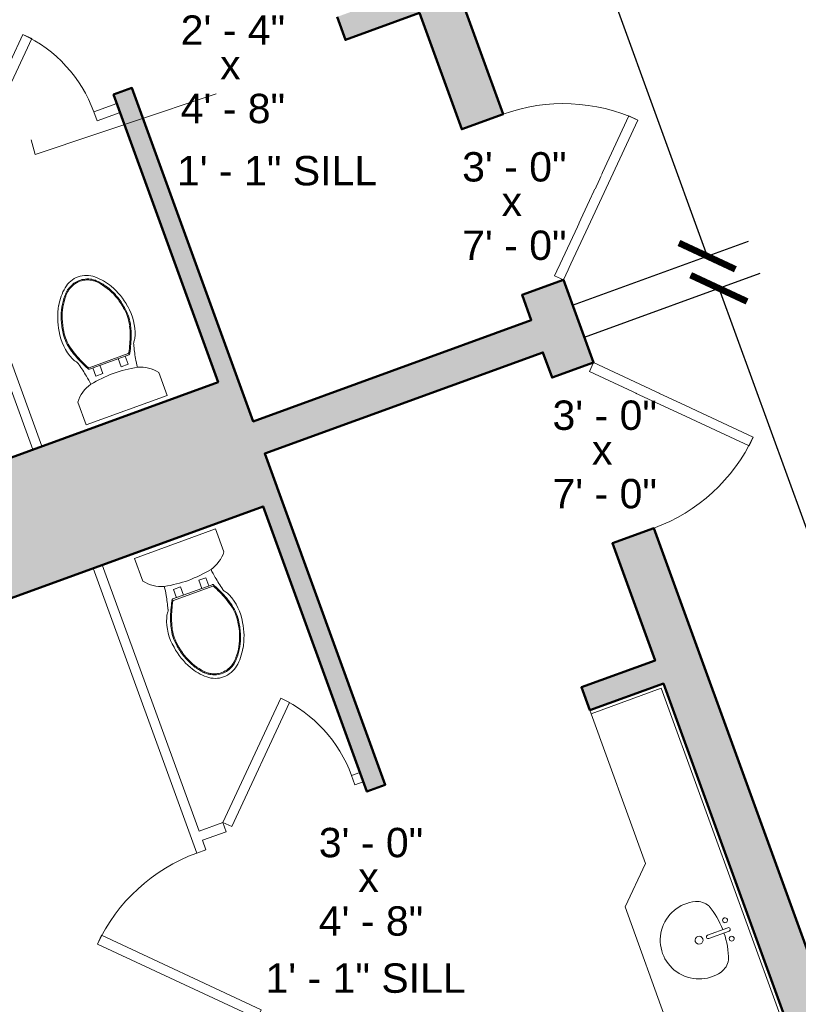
# Model space of a CAD drawing. Header units: inches. Extents: x -2078 to 109126, y -964 to 6385.
# Tile 63 of 137: x 8435 to 8594, y 4435 to 4636. Entities that reach past the tile are written whole.
import ezdxf

# ---------------------------------------------------------------- set-up
doc = ezdxf.new("R2010")
doc.units = ezdxf.units.IN
doc.header["$MEASUREMENT"] = 0
for name, color, linetype, lineweight in [('A-ANNO', 2, 'Continuous', 5), ('A-ANNO-DIMS', 1, 'Continuous', 9), ('A-CASE', 4, 'Continuous', 9), ('A-DETAIL-3', 40, 'Continuous', 15), ('A-DOOR', 1, 'Continuous', 18), ('A-FIXT', 150, 'Continuous', 9), ('A-WALL', 3, 'Continuous', 40)]:
    doc.layers.add(name, color=color, linetype=linetype, lineweight=lineweight)
doc.layers.add('A-HATCH', color=9, linetype='Continuous')
doc.styles.add('Arial_1', font='arial.ttf', dxfattribs={"height": 0.0625})
doc.styles.add('Arial_2', font='arial.ttf', dxfattribs={"height": 3})
doc.styles.add('Jay Cad', font='arial.ttf', dxfattribs={"height": 0.125})
doc.dimstyles.new('Jay Cad - DIMS', dxfattribs={"dimtxt": 0.125, "dimasz": 0.09375, "dimexe": 0.09375, "dimexo": 0.09375, "dimgap": 0.046875, "dimtad": 1, "dimdec": 1, "dimzin": 0, "dimdsep": 46, "dimlunit": 4, "dimtxsty": 'Jay Cad', "dimblk": 'ARCHTICK', "dimcen": 0.09, "dimclrd": 1, "dimclre": 1, "dimclrt": 256, "dimadec": 0, "dimazin": 0, "dimtfac": 1, "dimtdec": 1, "dimtofl": 0, "dimtmove": 1, "dimatfit": 3, "dimfxl": 1, "dimtolj": 1, "dimtzin": 0, "dimarcsym": 0})

# ---------------------------------------------------------------- blocks, each defined once
blk = doc.blocks.new('JC_DOOR_SINGLE PANEL - SINGLE DOOR-1493177-Munger Science Center _ Ahmanson Lecture Hall-1st Floor')
at = {"layer": 'A-DOOR', "lineweight": 20}
for p, q in [((-8.87, -28.54), (16.59, -3.09)), ((16.59, -3.09), (18, -4.5)), ((18, -4.5), (-7.46, -29.96)), ((-7.46, -29.96), (-8.87, -28.54))]:
    blk.add_line(p, q, dxfattribs=at)
at = {"layer": 'A-DOOR', "lineweight": 9}
blk.add_arc((18, -4.5), 36, 180, 225, dxfattribs=at)
blk = doc.blocks.new('JC_DOOR_SINGLE PANEL - SINGLE DOOR-1493249-Munger Science Center _ Ahmanson Lecture Hall-1st Floor')
at = {"layer": 'A-DOOR', "lineweight": 20}
for p, q in [((-7.46, 29.96), (-8.87, 28.54)), ((-8.87, 28.54), (16.59, 3.09)), ((18, 4.5), (-7.46, 29.96)), ((16.59, 3.09), (18, 4.5))]:
    blk.add_line(p, q, dxfattribs=at)
at = {"layer": 'A-DOOR', "lineweight": 9}
blk.add_arc((18, 4.5), 36, 135, 180, dxfattribs=at)
blk = doc.blocks.new('JC_DOOR_SINGLE PANEL - SINGLE DOOR-1495597-Munger Science Center _ Ahmanson Lecture Hall-1st Floor')
at = {"layer": 'A-DOOR', "lineweight": 20}
for p, q in [((-7.21, -19.38), (12.59, 0.41)), ((12.59, 0.41), (14, -1)), ((14, -1), (-5.8, -20.8)), ((-5.8, -20.8), (-7.21, -19.38))]:
    blk.add_line(p, q, dxfattribs=at)
at = {"layer": 'A-DOOR', "lineweight": 9}
blk.add_arc((14, -1), 28, 180, 225, dxfattribs=at)
blk = doc.blocks.new('BEST_Toilet-Floor_Mount-KOHLER-Cimarron-K-5310 - Not A Type-See Type Catalog-V4-Munger Science Center _ Ahmanson Lecture Hall-1st Floor')
at = {"layer": 'A-FIXT'}
for p, q in [((8.81, -1), (-8.81, -1)), ((-8.81, -1), (-8.81, -5.97)), ((8.81, -5.97), (8.81, -1)), ((-3.52, -9.7), (-1.99, -9.7)), ((-3.52, -9.7), (-3.52, -11.48)), ((-1.99, -11.48), (-1.99, -9.7)), ((1.99, -9.7), (3.52, -9.7)), ((1.99, -9.7), (1.99, -11.48)), ((3.52, -11.48), (3.52, -9.7)), ((4.25, -11.48), (-4.3, -11.48)), ((4.25, -11.78), (-4.3, -11.78))]:
    blk.add_line(p, q, dxfattribs=at)
for centre, radius, start, end in [((-3.19, -1.64), 7.1, 217.5906, 254.5518), ((3.19, -1.64), 7.1, 285.4482, 322.4094), ((-23.44, -6.86), 18.43, 349.205, 354.9347), ((0.79, 24.01), 33.02, 259.7563, 268.6223), ((-0.79, 24.01), 33.02, 271.3777, 280.2437), ((23.44, -6.86), 18.43, 185.0653, 190.795), ((-51.02, -1.6), 46.51, 345.6648, 349.205), ((-4.3, -11.77), 0.299, 90, 175.6962), ((4.25, -11.77), 0.299, 4.3025, 90), ((51.02, -1.6), 46.51, 190.795, 194.3352), ((-3.34, -16.09), 3.75, 141.6816, 157.4214), ((-7.65, -12.68), 1.75, 321.6816, 345.6648), ((7.65, -12.68), 1.75, 194.3352, 218.3184), ((3.34, -16.09), 3.75, 22.5786, 38.3184), ((3.26, -18.83), 10.9, 157.4214, 190.5786), ((-3.26, -18.83), 10.9, 349.4214, 22.5786), ((6.84, -18.72), 14.45, 188.417, 209.583), ((-6.84, -18.72), 14.45, 330.417, 351.583), ((3.58, -20.57), 10.69, 209.583, 230.417), ((-3.58, -20.57), 10.69, 309.583, 330.417), ((0.06, -24.83), 5.17, 230.417, 269.359), ((-0.06, -24.83), 5.17, 270.641, 309.583)]:
    blk.add_arc(centre, radius, start, end, dxfattribs=at)
for centre, major_axis, ratio, start_param, end_param in [((14.76, -22.69), (-6.72, 21.01), 0.99726, 0.748253, 0.914402), ((-4.29, -11.92), (-0.144, 0), 0.998055, 4.719691, 5.772222), ((4.25, -11.92), (0.144, 0), 0.99807, 0.508647, 1.561187), ((-14.8, -22.7), (5.52, 21.36), 0.996876, 5.312572, 5.478562), ((10.53, -21.15), (-5.73, 16.58), 0.997479, 0.891055, 0.994325), ((-10.58, -21.15), (5.42, 16.69), 0.997344, 5.270344, 5.373801), ((2.53, -19.12), (-5.56, 7.41), 0.998758, 0.685563, 1.075947), ((-2.58, -19.12), (5.48, 7.47), 0.998725, 5.196526, 5.58692), ((10.16, -17.99), (-7.42, 15.32), 0.996871, 1.268614, 1.423842), ((-10.22, -17.99), (7.53, 15.27), 0.997058, 4.86643, 5.021783), ((5.05, -19.56), (-6.32, 9.77), 0.999003, 1.302763, 1.707421), ((-5.1, -19.56), (6.48, 9.66), 0.999368, 4.593631, 4.996279), ((5.41, -19.26), (-8.84, 8.28), 0.998783, 1.463765, 1.511024), ((-5.46, -19.26), (8.86, 8.26), 0.998854, 4.77451, 4.823535)]:
    blk.add_ellipse(centre, major_axis=major_axis, ratio=ratio, start_param=start_param, end_param=end_param, dxfattribs=at)
for points in [[(-4.59, -11.75), (-4.9, -12.29), (-5.45, -13.39), (-5.92, -14.53), (-6.13, -15.11)], [(6.08, -15.1), (5.87, -14.53), (5.4, -13.39), (4.85, -12.29), (4.54, -11.75)], [(-6.13, -15.11), (-6.23, -15.4), (-6.42, -15.97), (-6.59, -16.56), (-6.66, -16.86)], [(6.61, -16.86), (6.54, -16.56), (6.37, -15.97), (6.18, -15.39), (6.08, -15.1)], [(-6.66, -16.86), (-6.81, -17.46), (-6.98, -18.68), (-6.92, -19.92), (-6.82, -20.53)], [(6.78, -20.53), (6.87, -19.92), (6.93, -18.68), (6.76, -17.46), (6.61, -16.86)], [(-6.82, -20.53), (-6.76, -20.97), (-6.59, -21.84), (-6.36, -22.7), (-6.22, -23.13)], [(6.17, -23.13), (6.31, -22.7), (6.54, -21.84), (6.71, -20.97), (6.78, -20.53)], [(-6.22, -23.13), (-5.98, -23.89), (-5.35, -25.36), (-4.43, -26.68), (-3.91, -27.28)], [(3.87, -27.26), (4.39, -26.66), (5.3, -25.35), (5.93, -23.89), (6.17, -23.13)], [(-3.91, -27.28), (-3.84, -27.35), (-3.72, -27.5), (-3.59, -27.64), (-3.52, -27.71)]]:
    blk.add_open_spline(points, degree=3, dxfattribs=at)
for points, knots in [([(-3.51, -27.71), (-3.33, -27.9), (-2.95, -28.25), (-2.07, -28.82), (-0.94, -29.2), (0.37, -29.25), (1.33, -29.05), (2.06, -28.75), (2.57, -28.47), (3.05, -28.12), (3.33, -27.86), (3.47, -27.71)], [0, 0, 0, 0, 0.1, 0.2, 0.4, 0.55, 0.7, 0.775, 0.85, 0.925, 1, 1, 1, 1]), ([(-3.37, -27.58), (-3.2, -27.76), (-2.83, -28.09), (-2.19, -28.5), (-1.5, -28.79), (-0.53, -29.04), (0.73, -29.04), (1.93, -28.63), (2.78, -28.09), (3.15, -27.76), (3.32, -27.58)], [0, 0, 0, 0, 0.1, 0.2, 0.3, 0.4, 0.6, 0.8, 0.9, 1, 1, 1, 1]), ([(3.47, -27.71), (3.53, -27.64), (3.67, -27.49), (3.8, -27.34), (3.87, -27.26)], [-1.50814179, -1.50814179, -1.50814179, -1.50814179, -1.48416303, -1.45965057, -1.45965057, -1.45965057, -1.45965057])]:
    blk.add_open_spline(points, degree=3, knots=knots, dxfattribs=at)
blk = doc.blocks.new('JC_DOOR_SINGLE PANEL - SINGLE DOOR-1500987-Munger Science Center _ Ahmanson Lecture Hall-1st Floor')
at = {"layer": 'A-DOOR', "lineweight": 20}
for p, q in [((-8.87, -25.04), (16.59, 0.41)), ((16.59, 0.41), (18, -1)), ((18, -1), (-7.46, -26.46)), ((-7.46, -26.46), (-8.87, -25.04))]:
    blk.add_line(p, q, dxfattribs=at)
at = {"layer": 'A-DOOR', "lineweight": 9}
blk.add_arc((18, -1), 36, 180, 225, dxfattribs=at)
blk = doc.blocks.new('Sink Vanity-Round - 19_ x 19_-1499956-Munger Science Center _ Ahmanson Lecture Hall-1st Floor')
at = {"layer": 'A-FIXT'}
for p, q in [((3.43, 9.73), (3.43, 5.36)), ((4.18, 9.73), (4.18, 5.36))]:
    blk.add_line(p, q, dxfattribs=at)
for centre, radius, start, end in [((1.81, 9.73), 0.5, 360, 180), ((3.81, 9.73), 0.375, 360, 180), ((5.81, 9.73), 0.5, 360, 180), ((3.81, -9.17), 17.81, 91.2067, 109.2086), ((1.81, 9.73), 0.5, 180, 360), ((3.81, -9.17), 17.81, 70.7914, 88.7933), ((5.81, 9.73), 0.5, 180, 360), ((0.05, 4.11), 4.12, 120.7927, 162.1904), ((7.56, 4.11), 4.12, 17.8096, 59.2073), ((3.81, 3.35), 7.93, 165.3071, 14.6929), ((3.81, 3.35), 0.813, 360, 180), ((3.81, 5.36), 0.375, 180, 360), ((3.81, 3.35), 0.813, 180, 360)]:
    blk.add_arc(centre, radius, start, end, dxfattribs=at)
blk = doc.blocks.new('JC- existing door Tag_quad - JC- existing door Tag_quad-839775-Munger Science Center _ Ahmanson Lecture Hall-1st Floor')
at = {"layer": 'A-ANNO', "insert": (-0.0234, 0.0378), "char_height": 0.0625, "width": 0.0505, "attachment_point": 1, "style": 'Arial_1', "bg_fill": 3, "box_fill_scale": 1.25, "bg_fill_color": 256, "bg_fill_true_color": 13158600, "bg_fill_transparency": 0}
blk.add_mtext('x', dxfattribs=at)
blk = doc.blocks.new('_ArchTick')
at = {"color": 0, "linetype": 'ByBlock', "const_width": 0.15}
blk.add_lwpolyline([(-0.5, -0.5), (0.5, 0.5)], dxfattribs=at)
blk = doc.blocks.new('*D3307')
at = {"layer": 'A-ANNO-DIMS', "color": 1, "lineweight": -2, "transparency": 16777216}
for p, q in [((8523.47, 5036.16), (8472.09, 5178.19)), ((7224.54, 4717.33), (8475.15, 5169.72)), ((7295.18, 4522.05), (7221.48, 4725.79))]:
    blk.add_line(p, q, dxfattribs=at)
at = {"layer": 'Defpoints', "color": 0, "transparency": 16777216}
for p in [(8475.15, 5169.72), (8526.53, 5027.69), (7298.24, 4513.59)]:
    blk.add_point(p, dxfattribs=at)
at = {"layer": 'A-ANNO-DIMS', "color": 1, "lineweight": -2, "transparency": 16777216, "xscale": 9, "yscale": 9, "zscale": 9}
for p, rotation in [((8475.15, 5169.72), 19.8872031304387), ((7224.54, 4717.33), 199.8872031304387)]:
    blk.add_blockref('_ArchTick', p, dxfattribs=dict(at, rotation=rotation))
at = {"layer": 'A-ANNO-DIMS', "color": 2, "transparency": 16777216, "insert": (7846.23, 4953.52), "char_height": 12, "width": 2.0166, "attachment_point": 5, "rotation": 19.8872, "style": 'Jay Cad'}
blk.add_mtext('\\A1;110\'-10"', dxfattribs=at)
blk = doc.blocks.new('*D3317')
at = {"layer": 'A-ANNO-DIMS', "color": 1, "lineweight": -2, "transparency": 16777216}
for p, q in [((8550.56, 4571.36), (8586.51, 4584.45)), ((8578.05, 4581.37), (8667.15, 4336.58)), ((8639.65, 4326.57), (8675.6, 4339.66))]:
    blk.add_line(p, q, dxfattribs=at)
at = {"layer": 'Defpoints', "color": 0, "transparency": 16777216}
for p in [(8542.1, 4568.29), (8667.15, 4336.58), (8631.19, 4323.5)]:
    blk.add_point(p, dxfattribs=at)
at = {"layer": 'A-ANNO-DIMS', "color": 1, "lineweight": -2, "transparency": 16777216, "xscale": 9, "yscale": 9, "zscale": 9}
for p, rotation in [((8578.05, 4581.37), 110.0000000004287), ((8667.15, 4336.58), 290.0000000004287)]:
    blk.add_blockref('_ArchTick', p, dxfattribs=dict(at, rotation=rotation))
at = {"layer": 'A-ANNO-DIMS', "color": 2, "transparency": 16777216, "insert": (8640.13, 4465.36), "char_height": 12, "width": 1.4974, "attachment_point": 5, "rotation": 290, "style": 'Jay Cad'}
blk.add_mtext('\\A1;21\'-8{\\H1x;\\S1/2;}"', dxfattribs=at)
blk = doc.blocks.new('*D3318')
at = {"layer": 'A-ANNO-DIMS', "color": 1, "lineweight": -2, "transparency": 16777216}
for p, q in [((8477.02, 4773.4), (8512.97, 4786.48)), ((8504.52, 4783.41), (8575.66, 4587.95)), ((8548.16, 4577.94), (8584.11, 4591.03))]:
    blk.add_line(p, q, dxfattribs=at)
at = {"layer": 'Defpoints', "color": 0, "transparency": 16777216}
for p in [(8468.56, 4770.32), (8575.66, 4587.95), (8539.7, 4574.86)]:
    blk.add_point(p, dxfattribs=at)
at = {"layer": 'A-ANNO-DIMS', "color": 1, "lineweight": -2, "transparency": 16777216, "xscale": 9, "yscale": 9, "zscale": 9}
for p, rotation in [((8504.52, 4783.41), 110.0000000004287), ((8575.66, 4587.95), 290.0000000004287)]:
    blk.add_blockref('_ArchTick', p, dxfattribs=dict(at, rotation=rotation))
at = {"layer": 'A-ANNO-DIMS', "color": 2, "transparency": 16777216, "insert": (8549.98, 4689.28), "char_height": 12, "width": 0.9747, "attachment_point": 5, "rotation": 290, "style": 'Jay Cad'}
blk.add_mtext('\\A1;17\'-4"', dxfattribs=at)

msp = doc.modelspace()

# ---------------------------------------------------------------- linework, layer by layer
at = {"layer": 'A-ANNO'}
msp.add_line((8437.478, 4611.718), (8438.295, 4608.697), dxfattribs=at)
at = {"layer": 'A-CASE'}
for p, q in [((8551.688, 4495.155), (8563.071, 4463.882)), ((8563.071, 4463.882), (8558.901, 4454.979)), ((8558.901, 4454.979), (8609.536, 4315.445))]:
    msp.add_line(p, q, dxfattribs=at)
at = {"layer": 'A-DETAIL-3'}
for p, q in [((8566.275, 4499.666), (8551.945, 4494.451)), ((8630.233, 4323.944), (8566.275, 4499.666))]:
    msp.add_line(p, q, dxfattribs=at)
at = {"layer": 'A-WALL', "lineweight": 20}
for points in [[(8454.99, 4619.156), (8450.292, 4617.446), (8450.976, 4615.566), (8455.674, 4617.276)], [(8439.71, 4549.11), (8419.669, 4604.172), (8424.664, 4605.99), (8423.98, 4607.869), (8418.985, 4606.051), (8418.061, 4608.591), (8416.182, 4607.907), (8437.831, 4548.426)], [(8450.169, 4524.184), (8471.349, 4465.994), (8473.228, 4466.678), (8472.529, 4468.6), (8477.373, 4470.363), (8476.689, 4472.242), (8471.845, 4470.479), (8452.048, 4524.868)], [(8504.704, 4482.439), (8503.001, 4481.819), (8503.685, 4479.94), (8505.388, 4480.56)]]:
    msp.add_lwpolyline(points, dxfattribs=at)
at = {"layer": 'A-WALL', "lineweight": 50}
msp.add_lwpolyline([(8637.599, 4332.212), (8564.749, 4532.366), (8556.292, 4529.288), (8565.013, 4505.326), (8549.978, 4499.854), (8551.688, 4495.155), (8566.723, 4500.628), (8631.194, 4323.496)], dxfattribs=at)

# ---------------------------------------------------------------- block references
at = {"layer": 'A-DOOR'}
for name, p, rotation in [('JC_DOOR_SINGLE PANEL - SINGLE DOOR-1495597-Munger Science Center _ Ahmanson Lecture Hall-1st Floor', (8437.478, 4611.718), 199.9999999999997), ('JC_DOOR_SINGLE PANEL - SINGLE DOOR-1500987-Munger Science Center _ Ahmanson Lecture Hall-1st Floor', (8478.445, 4449.421), 289.9999999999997)]:
    msp.add_blockref(name, p, dxfattribs=dict(at, rotation=rotation))
at = {"layer": 'A-FIXT'}
for name, p, rotation in [('BEST_Toilet-Floor_Mount-KOHLER-Cimarron-K-5310 - Not A Type-See Type Catalog-V4-Munger Science Center _ Ahmanson Lecture Hall-1st Floor', (8457.349, 4555.531), 199.9999999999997), ('BEST_Toilet-Floor_Mount-KOHLER-Cimarron-K-5310 - Not A Type-See Type Catalog-V4-Munger Science Center _ Ahmanson Lecture Hall-1st Floor', (8466.584, 4530.159), 19.99999999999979), ('Sink Vanity-Round - 19_ x 19_-1499956-Munger Science Center _ Ahmanson Lecture Hall-1st Floor', (8569.551, 4450.635), 290.0000000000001)]:
    msp.add_blockref(name, p, dxfattribs=dict(at, rotation=rotation))

# ---------------------------------------------------------------- texts
at = {"layer": 'A-ANNO', "char_height": 6, "width": 26.967, "attachment_point": 1, "style": 'Arial_2', "bg_fill": 3, "box_fill_scale": 1.25, "bg_fill_color": 256, "bg_fill_true_color": 13158600, "bg_fill_transparency": 0}
for s, insert in [('2\' - 4"', (8468.059, 4637.126)), ('4\' - 8"', (8468.059, 4621.104)), ('3\' - 0"', (8525.585, 4609.191)), ('7\' - 0"', (8525.585, 4593.169)), ('3\' - 0"', (8544.054, 4558.448)), ('7\' - 0"', (8544.054, 4542.425)), ('3\' - 0"', (8496.291, 4471.142)), ('4\' - 8"', (8496.291, 4455.12))]:
    msp.add_mtext(s, dxfattribs=dict(at, insert=insert))
at = {"layer": 'A-ANNO', "char_height": 6, "width": 51.207, "attachment_point": 1, "style": 'Arial_2'}
for insert in [(8467.301, 4608.403), (8485.396, 4443.451)]:
    msp.add_mtext('1\' - 1" SILL', dxfattribs=dict(at, insert=insert))

# ---------------------------------------------------------------- next in the draw order: hatches: boundary and pattern name
at = {"layer": 'A-HATCH'}
h = msp.add_hatch(color=256, dxfattribs=at)
h.dxf.hatch_style = 1
h.paths.add_polyline_path([(7442.991, 4443.066), (7810.847, 4519.174), (7832.61, 4527.095), (7823.924, 4549.725), (7859.83, 4562.794), (7868.12, 4540.019), (7892.552, 4548.912), (7890.158, 4555.49), (7872.303, 4548.991), (7863.753, 4572.483), (7857.175, 4570.089), (7857.778, 4568.432), (7816.134, 4553.274), (7824.462, 4531.578), (7808.931, 4525.925), (7476.345, 4457.115), (7475.837, 4458.511), (7848.428, 4594.123), (7848.967, 4592.642), (7855.544, 4595.036), (7852.269, 4604.035), (7678.423, 4540.76), (7658.154, 4596.449), (7648.757, 4593.029), (7656.731, 4571.122), (7599.879, 4550.43), (7594.228, 4565.956), (7455.154, 4515.337), (7457.206, 4509.699), (7469.086, 4477.058), (7478.721, 4467.726), (7473.212, 4465.721), (7466.659, 4463.335), (7411.157, 4443.134), (7398.6, 4439.096), (7411.056, 4404.872), (7436.487, 4414.128), (7437.341, 4409.241), (7438.216, 4404.358), (7449.009, 4406.49), (7445.851, 4424.754)], flags=17)
h.paths.add_polyline_path([(7305.921, 4509.999), (7635.338, 4629.897), (7636.444, 4626.858), (7645.841, 4630.278), (7643.538, 4636.606), (7690.993, 4653.878), (7688.599, 4660.456), (7641.144, 4643.184), (7621.136, 4698.156), (7708.058, 4729.792), (7728.066, 4674.82), (7722.428, 4672.768), (7724.822, 4666.19), (7737.038, 4670.637), (7714.635, 4732.187), (8526.53, 5027.692), (9158.058, 5027.692), (9158.058, 5014.692), (9166.058, 5014.692), (9166.058, 5027.692), (10710.058, 5027.692), (10710.058, 4967.192), (10718.058, 4967.192), (10718.058, 4990.417), (10787.566, 4990.417), (10787.566, 4977.605), (10953.618, 4977.605), (10953.618, 4983.605), (10793.566, 4983.605), (10793.566, 4996.417), (10718.058, 4996.417), (10718.058, 5042.692), (8550.199, 5042.692), (7613.446, 4701.742), (7637.045, 4636.903), (7298.242, 4513.589), (7442.023, 4116.122), (7430.522, 4111.961), (7430.522, 3959.561), (7442.522, 3959.561), (7442.522, 4109.922), (7449.706, 4112.521)])
h.paths.add_polyline_path([(7455.986, 4371.173), (7445.194, 4369.041, 0.0691577), (7553.668, 4070.742), (7563.309, 4076.04, -0.0690822)], flags=17)
h.paths.add_polyline_path([(7589.831, 4028.68), (7580.647, 4044.49), (7571.005, 4039.192), (7573.37, 4035.064), (7575.752, 4030.945), (7550.14, 4021.623), (7562.639, 3987.281), (7652.949, 4020.151), (7651.19, 4024.983), (7693.927, 4047.907), (7698.054, 4036.567), (7855.922, 4094.027), (7850.282, 4109.525), (7893.018, 4132.449), (7901.028, 4110.444), (7991.238, 4143.278), (7972.966, 4193.48), (7978.369, 4195.446), (7974.265, 4206.723), (7931.078, 4191.004), (7599.267, 4013.018)], flags=17)
h.paths.add_polyline_path([(7962.832, 4604.342), (7960.438, 4610.919), (7936.006, 4602.027), (7925.745, 4630.218), (7910.71, 4624.745), (7930.564, 4570.196), (7923.986, 4567.802), (7926.381, 4561.224), (7932.958, 4563.619), (8052.495, 4235.196), (8041.923, 4231.348), (8046.027, 4220.072), (8051.9, 4222.21), (8119.518, 4036.432), (8139.251, 4043.615), (8054.516, 4276.423), (8083.646, 4287.026), (8081.594, 4292.664), (8052.464, 4282.062), (7938.4, 4595.449)], flags=17)
h.paths.add_polyline_path([(8154.984, 4000.389), (8135.251, 3993.206), (8144.058, 3969.009), (8186.344, 3984.4), (8183.608, 3991.918), (8161.055, 3983.709)], flags=17)
h.paths.add_polyline_path([(8250.711, 4007.832), (8235.676, 4002.36), (8232.942, 4009.874), (8223.075, 4006.282), (8225.811, 3998.765), (8228.16, 3999.62), (8236.189, 3977.562), (8258.741, 3985.77)], flags=17)
h.paths.add_polyline_path([(8453.557, 4082.059), (8456.846, 4083.256), (8454.11, 4090.774), (8443.304, 4086.841), (8446.168, 4078.972), (8431.132, 4073.5), (8439.302, 4051.054, 0.0010681), (8439.906, 4051.709), (8461.715, 4059.647)], flags=17)
h.paths.add_polyline_path([(8507.849, 4153.642), (8634.189, 4199.626), (8601.965, 4288.161), (8647.588, 4304.767), (8640.677, 4323.755), (8642.557, 4324.439), (8639.479, 4332.896), (8637.599, 4332.212), (8564.749, 4532.366), (8556.292, 4529.288), (8565.013, 4505.326), (8549.978, 4499.854), (8551.688, 4495.155), (8566.723, 4500.628), (8631.194, 4323.496), (8480.843, 4268.772), (8429.359, 4410.223), (8425.601, 4408.855), (8391.408, 4502.797), (8484.908, 4536.828), (8506.113, 4478.567), (8509.872, 4479.935), (8485.246, 4547.593), (8542.098, 4568.286), (8543.979, 4563.117), (8552.436, 4566.195), (8546.28, 4583.11), (8537.823, 4580.032), (8539.704, 4574.863), (8482.894, 4554.186), (8458.097, 4622.314), (8454.338, 4620.946), (8475.715, 4562.215), (8382.174, 4528.169), (8347.288, 4624.018), (8405.549, 4645.223), (8402.222, 4654.364), (8395.644, 4651.97), (8396.577, 4649.407), (8344.894, 4630.595), (8330.529, 4670.063), (8382.212, 4688.874), (8383.331, 4685.799), (8389.909, 4688.193), (8372.715, 4735.433), (8468.564, 4770.319), (8515.152, 4642.32), (8500.018, 4636.811), (8501.728, 4632.113), (8516.862, 4637.621), (8525.51, 4613.861), (8533.967, 4616.939), (8462.454, 4813.42), (8455.876, 4811.026), (8467.365, 4779.461), (8363.059, 4741.496), (8379.818, 4695.452), (8320.617, 4673.904), (8261.106, 4837.411), (8424.612, 4896.922), (8443.563, 4844.855), (8450.141, 4847.249), (8443.985, 4864.163), (8441.166, 4863.137), (8428.371, 4898.29), (8434.009, 4900.342), (8431.615, 4906.92), (8253.073, 4841.937), (8293.089, 4731.995), (8286.511, 4729.6), (8288.905, 4723.023), (8293.604, 4724.733), (8407.667, 4411.345), (8401.09, 4408.951), (8403.142, 4403.313), (8409.72, 4405.707), (8516.13, 4113.347), (8493.577, 4105.139), (8496.313, 4097.621), (8524.504, 4107.882)], flags=17)
h.paths.add_polyline_path([(8255.076, 4710.71), (8252.682, 4717.288), (7994.267, 4623.232), (7996.661, 4616.654)], flags=17)
h.paths.add_polyline_path([(8544.558, 4902.692), (8675.058, 4902.692), (8675.058, 4842.192), (8607.558, 4842.192), (8607.558, 4835.192), (8664.058, 4835.192), (8664.058, 4788.192), (8666.246, 4788.192), (8666.246, 4830.192), (8667.871, 4830.192), (8667.871, 4788.192), (8670.058, 4788.192), (8670.058, 4835.192), (8775.058, 4835.192), (8775.058, 4734.589), (8670.058, 4734.589), (8670.058, 4745.192), (8664.058, 4745.192), (8664.058, 4697.81), (8594.61, 4672.533), (8650.359, 4519.363), (8656.937, 4521.757), (8603.582, 4668.349), (8683.917, 4697.589), (8683.917, 4728.589), (8775.058, 4728.589), (8775.058, 4484.936), (8682.589, 4451.28), (8669.25, 4487.928), (8662.672, 4485.534), (8680.286, 4437.14), (8686.864, 4439.534), (8684.641, 4445.642), (8775.058, 4478.551), (8775.058, 4295.692), (8751.15, 4295.692), (8750.742, 4296.791), (8745.118, 4294.7), (8747.724, 4287.692), (8802.058, 4287.692), (8802.058, 4295.692), (8782.058, 4295.692), (8782.058, 4561.692), (8812.058, 4561.692), (8812.058, 4568.692), (8783.058, 4568.692), (8783.058, 4859.692), (8775.058, 4859.692), (8775.058, 4857.692), (8767.058, 4857.692), (8767.058, 4840.192), (8683.058, 4840.192), (8683.058, 4909.692), (8517.676, 4909.692), (8508.549, 4934.922), (8499.273, 4931.546), (8501.667, 4924.968), (8506.232, 4926.629), (8519.012, 4891.3), (8516.191, 4890.279), (8536.119, 4835.192), (8571.558, 4835.192), (8571.558, 4842.192), (8544.558, 4842.192)], flags=17)
h.paths.add_polyline_path([(8725.65, 4364.26), (8715.594, 4360.6), (8699.177, 4405.705), (8692.599, 4403.311), (8709.016, 4358.205), (8707.136, 4357.521), (8710.215, 4349.064), (8723.149, 4353.772), (8732.569, 4328.442), (8738.193, 4330.533)], flags=16)
h.paths.add_polyline_path([(8871.558, 4273.692), (8855.058, 4273.692), (8855.058, 4295.692), (8844.058, 4295.692), (8844.058, 4287.692), (8847.058, 4287.692), (8847.058, 4263.692), (8871.558, 4263.692)], flags=17)
h.paths.add_polyline_path([(9088.058, 4287.692), (9090.058, 4287.692), (9090.058, 4295.692), (9079.058, 4295.692), (9079.058, 4273.692), (9063.558, 4273.692), (9063.558, 4263.692), (9088.058, 4263.692)], flags=17)
h.paths.add_polyline_path([(9171.058, 4315.692), (9166.058, 4315.692), (9166.058, 4594.692), (9171.058, 4594.692), (9171.058, 4614.692), (9166.058, 4614.692), (9166.058, 4883.692), (9171.058, 4883.692), (9171.058, 4901.692), (9174.058, 4901.692), (9174.058, 4909.692), (9166.058, 4909.692), (9166.058, 4942.692), (9158.058, 4942.692), (9158.058, 4909.692), (9151.058, 4909.692), (9151.058, 4901.692), (9153.058, 4901.692), (9153.058, 4883.692), (9158.058, 4883.692), (9158.058, 4614.692), (9153.058, 4614.692), (9153.058, 4594.692), (9158.058, 4594.692), (9158.058, 4568.692), (9151.058, 4568.692), (9151.058, 4561.692), (9158.058, 4561.692), (9158.058, 4315.692), (9153.058, 4315.692), (9153.058, 4295.692), (9132.058, 4295.692), (9132.058, 4287.692), (9192.058, 4287.692), (9192.058, 4295.692), (9171.058, 4295.692)], flags=17)
h.paths.add_polyline_path([(9260.058, 4273.692), (9243.058, 4273.692), (9243.058, 4295.692), (9234.058, 4295.692), (9234.058, 4263.692), (9260.058, 4263.692)], flags=17)
h.paths.add_polyline_path([(9475.558, 4287.692), (9478.558, 4287.692), (9478.558, 4295.692), (9466.558, 4295.692), (9466.558, 4273.692), (9452.058, 4273.692), (9452.058, 4263.692), (9475.558, 4263.692)], flags=17)
h.paths.add_polyline_path([(9577.558, 4295.692), (9556.558, 4295.692), (9556.558, 4901.692), (9562.558, 4901.692), (9562.558, 4909.692), (9535.558, 4909.692), (9535.558, 4901.692), (9541.558, 4901.692), (9541.558, 4295.692), (9520.558, 4295.692), (9520.558, 4287.692), (9577.558, 4287.692)], flags=17)
h.paths.add_polyline_path([(9646.058, 4273.692), (9630.058, 4273.692), (9630.058, 4295.692), (9619.558, 4295.692), (9619.558, 4287.692), (9623.058, 4287.692), (9623.058, 4263.692), (9646.058, 4263.692)], flags=17)
h.paths.add_polyline_path([(9862.058, 4287.692), (9865.058, 4287.692), (9865.058, 4295.692), (9854.058, 4295.692), (9854.058, 4273.692), (9838.058, 4273.692), (9838.058, 4263.692), (9862.058, 4263.692)], flags=17)
h.paths.add_polyline_path([(9964.058, 4295.692), (9943.058, 4295.692), (9943.058, 4315.692), (9938.058, 4315.692), (9938.058, 4595.692), (9943.058, 4595.692), (9943.058, 4615.692), (9938.058, 4615.692), (9938.058, 4883.692), (9943.058, 4883.692), (9943.058, 4901.692), (9946.058, 4901.692), (9946.058, 4909.692), (9923.058, 4909.692), (9923.058, 4901.692), (9926.058, 4901.692), (9926.058, 4883.692), (9931.058, 4883.692), (9931.058, 4615.692), (9926.058, 4615.692), (9926.058, 4595.692), (9931.058, 4595.692), (9931.058, 4315.692), (9926.058, 4315.692), (9926.058, 4295.692), (9907.058, 4295.692), (9907.058, 4287.692), (9964.058, 4287.692)], flags=17)
h.paths.add_polyline_path([(10033.058, 4273.692), (10018.058, 4273.692), (10018.058, 4295.692), (10006.058, 4295.692), (10006.058, 4287.692), (10009.058, 4287.692), (10009.058, 4263.692), (10033.058, 4263.692)], flags=17)
h.paths.add_polyline_path([(10248.558, 4287.692), (10251.558, 4287.692), (10251.558, 4295.692), (10239.558, 4295.692), (10239.558, 4273.692), (10225.058, 4273.692), (10225.058, 4263.692), (10248.558, 4263.692)], flags=17)
h.paths.add_polyline_path([(10335.558, 4503.192), (10362.058, 4503.192), (10362.058, 4512.192), (10360.058, 4512.192), (10360.058, 4525.192), (10330.558, 4525.192), (10330.558, 4901.692), (10336.558, 4901.692), (10336.558, 4909.692), (10308.558, 4909.692), (10308.558, 4901.692), (10314.558, 4901.692), (10314.558, 4295.692), (10293.558, 4295.692), (10293.558, 4287.692), (10335.558, 4287.692)], flags=17)
h.paths.add_polyline_path([(10431.058, 4525.192), (10406.058, 4525.192), (10406.058, 4512.192), (10404.058, 4512.192), (10404.058, 4503.192), (10431.058, 4503.192)], flags=17)
h.paths.add_polyline_path([(10721.558, 4512.192), (10719.558, 4512.192), (10719.558, 4525.192), (10623.058, 4525.192), (10623.058, 4503.192), (10721.558, 4503.192)], flags=17)
h.paths.add_polyline_path([(10887.558, 4525.192), (10765.558, 4525.192), (10765.558, 4512.192), (10763.558, 4512.192), (10763.558, 4503.192), (10887.558, 4503.192)], flags=17)
h.paths.add_polyline_path([(10977.558, 4923.692), (10718.058, 4923.692), (10718.058, 4931.192), (10710.058, 4931.192), (10710.058, 4923.692), (10665.969, 4923.692), (10665.969, 4909.692), (10660.969, 4909.692), (10660.969, 4901.692), (10955.558, 4901.692), (10955.558, 4525.192), (10933.558, 4525.192), (10933.558, 4503.192), (10977.558, 4503.192)])
h.paths.add_polyline_path([(10624.969, 4909.692), (10372.558, 4909.692), (10372.558, 4901.692), (10624.969, 4901.692)], flags=17)
h.paths.add_polyline_path([(10272.558, 4909.692), (9982.058, 4909.692), (9982.058, 4901.692), (10272.558, 4901.692)], flags=17)
h.paths.add_polyline_path([(9887.058, 4909.692), (9598.558, 4909.692), (9598.558, 4901.692), (9887.058, 4901.692)], flags=17)
h.paths.add_polyline_path([(9499.558, 4909.692), (9210.058, 4909.692), (9210.058, 4901.692), (9499.558, 4901.692)], flags=17)
h.paths.add_polyline_path([(9115.058, 4909.692), (8775.058, 4909.692), (8775.058, 4895.692), (8783.058, 4895.692), (8783.058, 4901.692), (9115.058, 4901.692)], flags=17)
h.paths.add_polyline_path([(9109.058, 4568.692), (8848.058, 4568.692), (8848.058, 4561.692), (9109.058, 4561.692)], flags=17)
h.paths.add_polyline_path([(8799.058, 4179.692), (8761.058, 4179.692), (8761.058, 4155.692), (8799.058, 4155.692)], flags=17)
h.paths.add_polyline_path([(9186.058, 4179.692), (9136.058, 4179.692), (9136.058, 4155.692), (9186.058, 4155.692)], flags=17)
h.paths.add_polyline_path([(9575.058, 4179.692), (9525.058, 4179.692), (9525.058, 4155.692), (9575.058, 4155.692)], flags=17)
h.paths.add_polyline_path([(9960.558, 4179.692), (9910.558, 4179.692), (9910.558, 4155.692), (9960.558, 4155.692)], flags=17)
h.paths.add_polyline_path([(10335.558, 4179.692), (10297.558, 4179.692), (10297.558, 4155.692), (10335.558, 4155.692)], flags=17)
h.paths.add_polyline_path([(10769.861, 4431.192), (10716.831, 4431.192), (10716.831, 4407.192), (10769.861, 4407.192)], flags=17)
h.paths.add_polyline_path([(10775.558, 4431.192), (10769.861, 4431.192), (10769.861, 4407.192), (10775.558, 4407.192)], flags=17)
h.paths.add_polyline_path([(10716.831, 4431.192), (10711.558, 4431.192), (10711.558, 4407.192), (10716.831, 4407.192)], flags=17)
h.paths.add_polyline_path([(8363.675, 4388.948), (8361.623, 4394.586), (8121.061, 4307.029), (8123.113, 4301.391)], flags=17)

# ---------------------------------------------------------------- next in the draw order: linework, layer by layer
at = {"layer": 'A-ANNO'}
msp.add_line((8438.295, 4608.697), (8475.283, 4621.118), dxfattribs=at)

# ---------------------------------------------------------------- next in the draw order: block references
at = {"layer": 'A-DOOR'}
for name, p, rotation in [('JC_DOOR_SINGLE PANEL - SINGLE DOOR-1493249-Munger Science Center _ Ahmanson Lecture Hall-1st Floor', (8535.895, 4598.485), 290.0000000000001), ('JC_DOOR_SINGLE PANEL - SINGLE DOOR-1493177-Munger Science Center _ Ahmanson Lecture Hall-1st Floor', (8554.364, 4547.742), 110.0000000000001), ('JC_DOOR_SINGLE PANEL - SINGLE DOOR-1495597-Munger Science Center _ Ahmanson Lecture Hall-1st Floor', (8490.187, 4476.091), 199.9999999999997)]:
    msp.add_blockref(name, p, dxfattribs=dict(at, rotation=rotation))

# ---------------------------------------------------------------- next in the draw order: block references
at = {"layer": 'A-ANNO', "xscale": 96, "yscale": 96, "zscale": 96}
for p in [(8478.368, 4626.42), (8535.895, 4598.485), (8554.364, 4547.742), (8506.6, 4460.437)]:
    msp.add_blockref('JC- existing door Tag_quad - JC- existing door Tag_quad-839775-Munger Science Center _ Ahmanson Lecture Hall-1st Floor', p, dxfattribs=at)

# ---------------------------------------------------------------- next in the draw order: linework, layer by layer
at = {"layer": 'A-WALL', "lineweight": 50}
for points in [[(8500.018, 4636.811), (8501.728, 4632.113), (8516.862, 4637.621), (8525.51, 4613.861), (8533.967, 4616.939), (8462.454, 4813.42)], [(8425.601, 4408.855), (8391.408, 4502.797), (8484.908, 4536.828), (8506.113, 4478.567), (8509.872, 4479.935), (8485.246, 4547.593), (8542.098, 4568.286), (8543.979, 4563.117), (8552.436, 4566.195), (8546.28, 4583.11), (8537.823, 4580.032), (8539.704, 4574.863), (8482.894, 4554.186), (8458.097, 4622.314), (8454.338, 4620.946), (8475.715, 4562.215), (8382.174, 4528.169), (8347.288, 4624.018), (8405.549, 4645.223)]]:
    msp.add_lwpolyline(points, dxfattribs=at)

# ---------------------------------------------------------------- next in the draw order: dimensions: what is measured, and where the dimension line sits
at = {"layer": 'A-ANNO-DIMS'}
for base, p1, p2, angle, picture, middle in [((8475.151, 5169.724), (7298.242, 4513.589), (8526.53, 5027.692), 19.8872, '*D3307', (7846.232, 4953.518)), ((8575.657, 4587.949), (8468.564, 4770.319), (8539.704, 4574.863), 290, '*D3318', (8549.976, 4689.277)), ((8667.147, 4336.581), (8542.098, 4568.286), (8631.194, 4323.496), 290, '*D3317', (8640.125, 4465.356))]:
    dim = msp.add_linear_dim(base=base, p1=p1, p2=p2, angle=angle, dimstyle='Jay Cad - DIMS', override={"dimclrt": 2}, dxfattribs=at)
    dim.commit()
    dim.dimension.update_dxf_attribs({"geometry": picture, "text_midpoint": middle})

doc.saveas('drawing.dxf')
